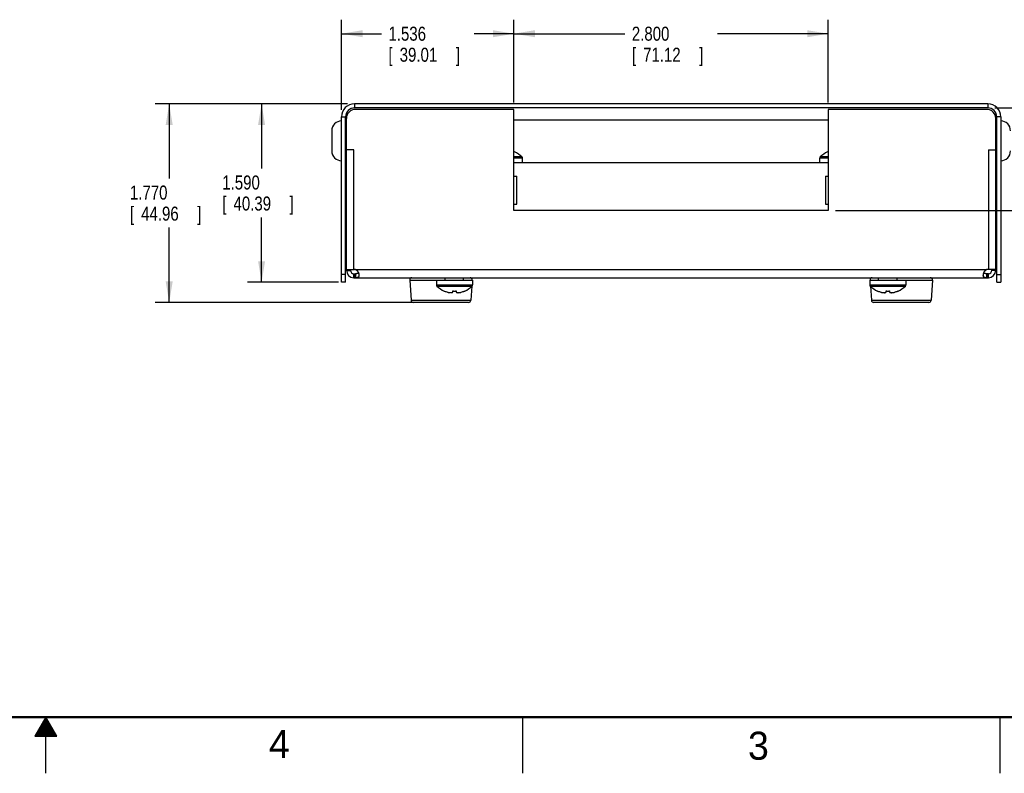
# Model space of a CAD drawing. Header units: inches. Extents: x 0 to 34, y 0 to 22.
# Tile 2 of 10: x 16.8 to 25.5, y 0 to 6.7. Entities that reach past the tile are written whole.
import ezdxf

# ---------------------------------------------------------------- set-up
doc = ezdxf.new("R2010")
doc.units = ezdxf.units.IN
doc.header["$LTSCALE"] = 1.87
doc.header["$MEASUREMENT"] = 0
doc.layers.get('0').update_dxf_attribs({"linetype": 'CONTINUOUS'})
doc.layers.add('DIMENSIONS', color=7, linetype='CONTINUOUS')
doc.styles.get("Standard").update_dxf_attribs({"font": 'txt', "width": 0.8})
doc.dimstyles.new('DIMSTYLE_1', dxfattribs={"dimtxt": 0.125, "dimasz": 0.1875, "dimexe": 0.18, "dimexo": 0.0625, "dimgap": 0.09, "dimtad": 0, "dimtih": 1, "dimtoh": 1, "dimdec": 3, "dimzin": 4, "dimdsep": 46, "dimtxsty": 'STANDARD', "dimblk": '_FILLED', "dimblk1": '_FILLED', "dimblk2": '_FILLED', "dimcen": 0.09, "dimadec": 0, "dimazin": 0, "dimtp": 0.01, "dimtm": 0.01, "dimtfac": 1, "dimtdec": 3, "dimtofl": 0, "dimtmove": 0, "dimatfit": 3, "dimldrblk": '_FILLED', "dimfxl": 1, "dimtolj": 1, "dimtzin": 4, "dimarcsym": 0})

# ---------------------------------------------------------------- blocks, each defined once
blk = doc.blocks.new('_FILLED')
at = {"color": 0, "linetype": 'BYBLOCK'}
blk.add_solid([(0, 0), (-1, 0.167), (-1, -0.167)], dxfattribs=at)
blk = doc.blocks.new('*D0')
at = {"layer": 'DIMENSIONS', "color": 2, "linetype": 'CONTINUOUS'}
for p, q in [((19.6349, 5.9139), (19.6349, 6.7174)), ((21.1709, 5.9799), (21.1709, 6.7174)), ((19.6349, 6.5924), (19.9904, 6.5924)), ((21.1709, 6.5924), (20.8154, 6.5924))]:
    blk.add_line(p, q, dxfattribs=at)
at = {"layer": 'DIMENSIONS', "color": 2, "linetype": 'CONTINUOUS', "xscale": 0.1875, "yscale": 0.1875, "zscale": 0.1875, "rotation": 180}
blk.add_blockref('_FILLED', (19.6349, 6.5924), dxfattribs=at)
at = {"layer": 'DIMENSIONS', "color": 2, "linetype": 'CONTINUOUS', "xscale": 0.1875, "yscale": 0.1875, "zscale": 0.1875}
blk.add_blockref('_FILLED', (21.1709, 6.5924), dxfattribs=at)
at = {"layer": 'DIMENSIONS', "color": 2, "linetype": 'CONTINUOUS', "width": 0.8}
for s, p in [('1.536', (20.0529, 6.5299)), ('[', (20.0529, 6.3424)), ('39.01', (20.1529, 6.3424)), (']', (20.6529, 6.3424))]:
    blk.add_text(s, height=0.125, dxfattribs=at).set_placement(p)
blk = doc.blocks.new('*D1')
at = {"layer": 'DIMENSIONS', "color": 2, "linetype": 'CONTINUOUS'}
for p, q in [((21.1709, 5.9799), (21.1709, 6.7174)), ((23.9709, 5.9799), (23.9709, 6.7174)), ((21.1709, 6.5924), (22.1584, 6.5924)), ((23.9709, 6.5924), (22.9834, 6.5924))]:
    blk.add_line(p, q, dxfattribs=at)
at = {"layer": 'DIMENSIONS', "color": 2, "linetype": 'CONTINUOUS', "xscale": 0.1875, "yscale": 0.1875, "zscale": 0.1875, "rotation": 180}
blk.add_blockref('_FILLED', (21.1709, 6.5924), dxfattribs=at)
at = {"layer": 'DIMENSIONS', "color": 2, "linetype": 'CONTINUOUS', "xscale": 0.1875, "yscale": 0.1875, "zscale": 0.1875}
blk.add_blockref('_FILLED', (23.9709, 6.5924), dxfattribs=at)
at = {"layer": 'DIMENSIONS', "color": 2, "linetype": 'CONTINUOUS', "width": 0.8}
for s, p in [('2.800', (22.2209, 6.5299)), ('[', (22.2209, 6.3424)), ('71.12', (22.3209, 6.3424)), (']', (22.8209, 6.3424))]:
    blk.add_text(s, height=0.125, dxfattribs=at).set_placement(p)
blk = doc.blocks.new('*D2')
at = {"layer": 'DIMENSIONS', "color": 2, "linetype": 'CONTINUOUS'}
for p, q in [((25.4534, 5.9314), (26.3439, 5.9314)), ((26.2189, 5.9314), (26.2189, 5.6931)), ((26.2189, 5.0174), (26.2189, 5.2556)), ((24.0334, 5.0174), (26.3439, 5.0174))]:
    blk.add_line(p, q, dxfattribs=at)
at = {"layer": 'DIMENSIONS', "color": 2, "linetype": 'CONTINUOUS', "xscale": 0.1875, "yscale": 0.1875, "zscale": 0.1875}
for p, rotation in [((26.2189, 5.9314), 90), ((26.2189, 5.0174), 270)]:
    blk.add_blockref('_FILLED', p, dxfattribs=dict(at, rotation=rotation))
at = {"layer": 'DIMENSIONS', "color": 2, "linetype": 'CONTINUOUS', "width": 0.8}
for s, p in [('.914', (25.8689, 5.5056)), ('[', (25.8689, 5.3181)), ('23.22', (25.9689, 5.3181)), (']', (26.4689, 5.3181))]:
    blk.add_text(s, height=0.125, dxfattribs=at).set_placement(p)
blk = doc.blocks.new('*D3')
at = {"layer": 'DIMENSIONS', "color": 2, "linetype": 'CONTINUOUS'}
for p, q in [((19.6884, 5.9674), (18.7979, 5.9674)), ((18.9229, 5.9674), (18.9229, 5.3911)), ((18.9229, 4.3774), (18.9229, 4.9536)), ((19.6084, 4.3774), (18.7979, 4.3774))]:
    blk.add_line(p, q, dxfattribs=at)
at = {"layer": 'DIMENSIONS', "color": 2, "linetype": 'CONTINUOUS', "xscale": 0.1875, "yscale": 0.1875, "zscale": 0.1875}
for p, rotation in [((18.9229, 5.9674), 90), ((18.9229, 4.3774), 270)]:
    blk.add_blockref('_FILLED', p, dxfattribs=dict(at, rotation=rotation))
at = {"layer": 'DIMENSIONS', "color": 2, "linetype": 'CONTINUOUS', "width": 0.8}
for s, p in [('1.590', (18.5729, 5.2036)), ('[', (18.5729, 5.0161)), ('40.39', (18.6729, 5.0161)), (']', (19.1729, 5.0161))]:
    blk.add_text(s, height=0.125, dxfattribs=at).set_placement(p)
blk = doc.blocks.new('*D4')
at = {"layer": 'DIMENSIONS', "color": 2, "linetype": 'CONTINUOUS'}
for p, q in [((19.6884, 5.9674), (17.975, 5.9674)), ((18.1, 5.9674), (18.1, 5.3011)), ((18.1, 4.1974), (18.1, 4.8636)), ((20.4584, 4.1974), (17.975, 4.1974))]:
    blk.add_line(p, q, dxfattribs=at)
at = {"layer": 'DIMENSIONS', "color": 2, "linetype": 'CONTINUOUS', "xscale": 0.1875, "yscale": 0.1875, "zscale": 0.1875}
for p, rotation in [((18.1, 5.9674), 90), ((18.1, 4.1974), 270)]:
    blk.add_blockref('_FILLED', p, dxfattribs=dict(at, rotation=rotation))
at = {"layer": 'DIMENSIONS', "color": 2, "linetype": 'CONTINUOUS', "width": 0.8}
for s, p in [('1.770', (17.75, 5.1136)), ('[', (17.75, 4.9261)), ('44.96', (17.85, 4.9261)), (']', (18.35, 4.9261))]:
    blk.add_text(s, height=0.125, dxfattribs=at).set_placement(p)

msp = doc.modelspace()

# ---------------------------------------------------------------- linework, layer by layer
at = {"color": 7, "linetype": 'CONTINUOUS'}
for p, q in [((19.7509, 5.9674), (19.7509, 5.9314)), ((25.3909, 5.9674), (19.7509, 5.9674)), ((25.3909, 5.9674), (25.3909, 5.9314)), ((25.3909, 5.9314), (19.7509, 5.9314)), ((21.1709, 5.9174), (19.7589, 5.9174)), ((21.1709, 5.0174), (21.1709, 5.9174)), ((25.3829, 5.9174), (23.9709, 5.9174)), ((23.9709, 5.9174), (23.9709, 5.0174)), ((19.6349, 4.3774), (19.6349, 5.8514)), ((19.6349, 5.8514), (19.6709, 5.8514)), ((19.6709, 4.3774), (19.6709, 5.8514)), ((19.6789, 4.4834), (19.6789, 5.8374)), ((21.1709, 5.8256), (23.9709, 5.8256)), ((25.4629, 4.4834), (25.4629, 5.8374)), ((25.5069, 5.8514), (25.4709, 5.8514)), ((25.4709, 4.3774), (25.4709, 5.8514)), ((25.5069, 5.8514), (25.5069, 4.3774)), ((19.5479, 5.7274), (19.5479, 5.5474)), ((19.6709, 5.6949), (19.6789, 5.6949)), ((25.4709, 5.6949), (25.4629, 5.6949)), ((19.6709, 5.5799), (19.6789, 5.5799)), ((19.7449, 5.5574), (19.6789, 5.5574)), ((19.7449, 4.4904), (19.7449, 5.5574)), ((25.3969, 5.5574), (25.4629, 5.5574)), ((25.3969, 5.5574), (25.3969, 4.4904)), ((25.4709, 5.5799), (25.4629, 5.5799)), ((21.2424, 5.4943), (21.1709, 5.4943)), ((21.2469, 5.4836), (21.1709, 5.4836)), ((21.1709, 5.4434), (23.9709, 5.4434)), ((21.2469, 5.4434), (21.2469, 5.4836)), ((23.9709, 5.4836), (23.8949, 5.4836)), ((23.8949, 5.4434), (23.8949, 5.4836)), ((23.9709, 5.4943), (23.8994, 5.4943)), ((21.1709, 5.3234), (21.1959, 5.3234)), ((21.1959, 5.0734), (21.1959, 5.3234)), ((23.9459, 5.3234), (23.9709, 5.3234)), ((23.9459, 5.3234), (23.9459, 5.0734)), ((21.1709, 5.0734), (21.1959, 5.0734)), ((23.9709, 5.0174), (21.1709, 5.0174)), ((23.9459, 5.0734), (23.9709, 5.0734)), ((19.6789, 4.4904), (19.7519, 4.4904)), ((19.7149, 4.4834), (19.7149, 4.4904)), ((19.7606, 4.4894), (25.3812, 4.4894)), ((25.4629, 4.4904), (25.3899, 4.4904)), ((25.4269, 4.4904), (25.4269, 4.4834)), ((19.6709, 4.4474), (19.6349, 4.4474)), ((19.7449, 4.4174), (19.7449, 4.4534)), ((19.7449, 4.4534), (19.7606, 4.4534)), ((19.7449, 4.4174), (25.3969, 4.4174)), ((19.7519, 4.4534), (19.7519, 4.4174)), ((19.7606, 4.4534), (19.7606, 4.4174)), ((20.2424, 4.396), (20.2547, 4.216)), ((20.2424, 4.396), (20.5589, 4.396)), ((20.4799, 4.3944), (20.4799, 4.3541)), ((20.4799, 4.3944), (20.8019, 4.3944)), ((20.5589, 4.3944), (20.5589, 4.4174)), ((20.7229, 4.3944), (20.7229, 4.4174)), ((20.7229, 4.396), (20.7995, 4.396)), ((20.7995, 4.396), (20.7994, 4.3944)), ((20.8019, 4.3944), (20.8019, 4.3541)), ((24.3399, 4.3944), (24.6619, 4.3944)), ((24.3399, 4.3944), (24.3399, 4.3541)), ((24.3424, 4.396), (24.4189, 4.396)), ((24.3424, 4.396), (24.3425, 4.3944)), ((24.4189, 4.3944), (24.4189, 4.4174)), ((24.5829, 4.3944), (24.5829, 4.4174)), ((24.5829, 4.396), (24.8995, 4.396)), ((24.6619, 4.3944), (24.6619, 4.3541)), ((24.8995, 4.396), (24.8872, 4.216)), ((25.3969, 4.4534), (25.3812, 4.4534)), ((25.3812, 4.4534), (25.3812, 4.4174)), ((25.3899, 4.4534), (25.3899, 4.4174)), ((25.3969, 4.4174), (25.3969, 4.4534)), ((25.4709, 4.4474), (25.5069, 4.4474)), ((19.6709, 4.3774), (19.6349, 4.3774)), ((20.4799, 4.3541), (20.8019, 4.3541)), ((20.4844, 4.3434), (20.7974, 4.3434)), ((20.6259, 4.2884), (20.6259, 4.2988)), ((20.6559, 4.2988), (20.6559, 4.2884)), ((20.7958, 4.3419), (20.7872, 4.216)), ((24.3399, 4.3541), (24.6619, 4.3541)), ((24.3444, 4.3434), (24.6574, 4.3434)), ((24.3461, 4.3419), (24.3547, 4.216)), ((24.4859, 4.2884), (24.4859, 4.2988)), ((24.5159, 4.2988), (24.5159, 4.2884)), ((25.4709, 4.3774), (25.5069, 4.3774)), ((20.2547, 4.216), (20.7872, 4.216)), ((24.3547, 4.216), (24.8872, 4.216)), ((20.7672, 4.1974), (20.2746, 4.1974)), ((24.8672, 4.1974), (24.3746, 4.1974))]:
    msp.add_line(p, q, dxfattribs=at)
at = {"color": 2, "linetype": 'CONTINUOUS'}
for p, q in [((17, 0.5), (16.902, 0.3303)), ((16.9654, 0.44), (17.0347, 0.44)), ((16.9712, 0.45), (17.0289, 0.45)), ((16.9769, 0.46), (17.0231, 0.46)), ((16.9827, 0.47), (17.0173, 0.47)), ((16.9885, 0.48), (17.0116, 0.48)), ((16.9942, 0.49), (17.0058, 0.49)), ((17.098, 0.3303), (17, 0.5)), ((17, 0), (17, 0.5)), ((21.25, 0), (21.25, 0.5)), ((25.5, 0.5), (25.5, 0)), ((16.9192, 0.36), (17.0808, 0.36)), ((16.925, 0.37), (17.0751, 0.37)), ((16.9307, 0.38), (17.0693, 0.38)), ((16.9365, 0.39), (17.0635, 0.39)), ((16.9423, 0.4), (17.0578, 0.4)), ((16.9481, 0.41), (17.052, 0.41)), ((16.9538, 0.42), (17.0462, 0.42)), ((16.9596, 0.43), (17.0404, 0.43)), ((16.902, 0.3303), (17.098, 0.3303)), ((16.9076, 0.34), (17.0924, 0.34)), ((16.9134, 0.35), (17.0866, 0.35))]:
    msp.add_line(p, q, dxfattribs=at)
at = {"color": 7, "linetype": 'CONTINUOUS', "const_width": 0.02}
msp.add_lwpolyline([(0.5, 0.5), (33.5, 0.5)], dxfattribs=at)
at = {"color": 7, "linetype": 'CONTINUOUS'}
for centre, radius, start, end in [((19.7509, 5.8514), 0.116, 90, 180), ((25.3909, 5.8514), 0.116, 0, 90), ((19.7509, 5.8514), 0.08, 90, 180), ((19.7589, 5.8374), 0.08, 90, 180), ((25.3829, 5.8374), 0.08, 0, 90), ((25.3909, 5.8514), 0.08, 0, 90), ((19.6349, 5.7274), 0.087, 90, 180), ((25.5069, 5.7274), 0.087, 0, 90), ((19.6349, 5.5474), 0.087, 180, 270), ((21.0859, 5.3351), 0.2227, 66.23747, 67.59064), ((21.0859, 5.3351), 0.2233, 45.48667, 65.94509), ((24.0559, 5.3351), 0.2233, 114.05491, 134.51333), ((24.0559, 5.3351), 0.2227, 112.4082, 113.76253), ((25.5069, 5.5474), 0.087, 270, 360), ((21.2319, 5.4836), 0.015, 0, 45.48667), ((23.9099, 5.4836), 0.015, 134.51333, 180), ((19.6159, 4.6834), 0.105, 53.10773, 58.41186), ((25.5259, 4.6834), 0.105, 121.58814, 126.89227), ((19.6159, 4.6834), 0.105, 301.58814, 306.89227), ((25.5259, 4.6834), 0.105, 233.10773, 238.41186), ((19.7449, 4.4834), 0.066, 180, 270), ((19.7449, 4.4834), 0.03, 180.00003, 270), ((19.7519, 4.4521), 0.0383, 76.87395, 90), ((25.3899, 4.4521), 0.0383, 90, 103.12605), ((25.3969, 4.4834), 0.066, 270, 360), ((25.3969, 4.4834), 0.03, 270, 359.99997), ((20.2623, 4.3974), 0.02, 90, 183.90049), ((20.7795, 4.3974), 0.02, 356.09951, 90), ((24.3623, 4.3974), 0.02, 90, 183.90049), ((24.8795, 4.3974), 0.02, 356.09951, 90), ((20.4949, 4.3541), 0.015, 180, 225.48667), ((20.6409, 4.5026), 0.2233, 225.48667, 245.94509), ((20.6409, 4.5026), 0.2227, 246.23748, 254.10632), ((20.6409, 4.5026), 0.2227, 285.89368, 293.76253), ((20.6409, 4.5026), 0.2233, 294.05491, 314.51333), ((20.7869, 4.3541), 0.015, 314.51333, 360), ((24.3549, 4.3541), 0.015, 180, 225.48667), ((24.5009, 4.5026), 0.2233, 225.48667, 245.94509), ((24.5009, 4.5026), 0.2227, 246.23748, 254.10632), ((24.5009, 4.5026), 0.2227, 285.89368, 293.76253), ((24.5009, 4.5026), 0.2233, 294.05491, 314.51333), ((24.6469, 4.3541), 0.015, 314.51333, 360), ((20.2746, 4.2174), 0.02, 183.90049, 270), ((20.7672, 4.2174), 0.02, 270, 356.09951), ((24.3746, 4.2174), 0.02, 183.90049, 270), ((24.8672, 4.2174), 0.02, 270, 356.09951)]:
    msp.add_arc(centre, radius, start, end, dxfattribs=at)
for points, knots in [([(21.1767, 5.5385), (21.1765, 5.5386), (21.1763, 5.5387), (21.176, 5.5388), (21.1758, 5.5389), (21.1757, 5.539)], [0, 0, 0, 0, 0.333328, 0.666675, 1, 1, 1, 1]), ([(21.1769, 5.539), (21.1769, 5.539), (21.1769, 5.5389), (21.1768, 5.5388), (21.1767, 5.5386), (21.1767, 5.5385)], [0, 0, 0, 0, 0.111243, 0.444753, 1, 1, 1, 1]), ([(23.9652, 5.5385), (23.9651, 5.5386), (23.9651, 5.5388), (23.965, 5.5389), (23.9649, 5.539), (23.9649, 5.539)], [0, 0, 0, 0, 0.555262, 0.888763, 1, 1, 1, 1]), ([(23.9662, 5.539), (23.9661, 5.5389), (23.9658, 5.5388), (23.9655, 5.5387), (23.9653, 5.5386), (23.9652, 5.5385)], [0, 0, 0, 0, 0.333339, 0.666672, 1, 1, 1, 1]), ([(19.6789, 4.4834), (19.6806, 4.4829), (19.6839, 4.4823), (19.6888, 4.4827), (19.6934, 4.4828), (19.6978, 4.4829), (19.7021, 4.483), (19.7064, 4.4831), (19.7106, 4.4832), (19.7135, 4.4833), (19.7149, 4.4834)], [0, 0, 0, 0, 0.144512, 0.278625, 0.405748, 0.527744, 0.6464, 0.76348, 0.880756, 1, 1, 1, 1]), ([(19.7606, 4.4894), (19.7614, 4.4891), (19.763, 4.4884), (19.7654, 4.4872), (19.7679, 4.4856), (19.7703, 4.4837), (19.7728, 4.4815), (19.7752, 4.479), (19.7774, 4.4762), (19.7796, 4.4732), (19.7815, 4.4699), (19.7833, 4.4665), (19.7849, 4.4629), (19.7863, 4.4593), (19.7875, 4.4557), (19.7885, 4.452), (19.7893, 4.4484), (19.7898, 4.445), (19.7901, 4.4417), (19.7902, 4.4395), (19.7902, 4.4385)], [0, 0, 0, 0, 0.040167, 0.083963, 0.131024, 0.18121, 0.234192, 0.289903, 0.347951, 0.40779, 0.469051, 0.531542, 0.594538, 0.657212, 0.719203, 0.780066, 0.839072, 0.895532, 0.949214, 1, 1, 1, 1]), ([(25.3516, 4.4385), (25.3516, 4.4395), (25.3517, 4.4417), (25.3521, 4.445), (25.3526, 4.4484), (25.3533, 4.452), (25.3543, 4.4557), (25.3555, 4.4593), (25.3569, 4.4629), (25.3585, 4.4665), (25.3603, 4.4699), (25.3623, 4.4732), (25.3644, 4.4762), (25.3667, 4.479), (25.3691, 4.4815), (25.3715, 4.4837), (25.374, 4.4856), (25.3764, 4.4872), (25.3788, 4.4884), (25.3804, 4.4891), (25.3812, 4.4894)], [0, 0, 0, 0, 0.050786, 0.104468, 0.160928, 0.219934, 0.280797, 0.342788, 0.405462, 0.468458, 0.530949, 0.59221, 0.652049, 0.710097, 0.765808, 0.81879, 0.868976, 0.916037, 0.959833, 1, 1, 1, 1]), ([(25.4629, 4.4834), (25.4612, 4.4829), (25.4579, 4.4823), (25.453, 4.4827), (25.4484, 4.4828), (25.444, 4.4829), (25.4397, 4.483), (25.4354, 4.4831), (25.4312, 4.4832), (25.4284, 4.4833), (25.4269, 4.4834)], [0, 0, 0, 0, 0.144512, 0.278625, 0.405748, 0.527744, 0.6464, 0.76348, 0.880756, 1, 1, 1, 1]), ([(19.787, 4.4572), (19.7868, 4.457), (19.7861, 4.4565), (19.7849, 4.4559), (19.7833, 4.4552), (19.7814, 4.4547), (19.7793, 4.4542), (19.7768, 4.4539), (19.7741, 4.4537), (19.7711, 4.4535), (19.7678, 4.4534), (19.7643, 4.4534), (19.7619, 4.4534), (19.7606, 4.4534)], [0, 0, 0, 0, 0.0328, 0.090485, 0.153836, 0.224989, 0.305881, 0.396996, 0.49814, 0.608845, 0.729718, 0.86038, 1, 1, 1, 1]), ([(19.7902, 4.4385), (19.7902, 4.4375), (19.7901, 4.4355), (19.7898, 4.4328), (19.7893, 4.4302), (19.7885, 4.4279), (19.7876, 4.4258), (19.7864, 4.4239), (19.7849, 4.4224), (19.7833, 4.4211), (19.7815, 4.42), (19.7795, 4.4192), (19.7774, 4.4185), (19.7751, 4.4181), (19.7727, 4.4178), (19.7703, 4.4176), (19.7678, 4.4175), (19.7654, 4.4174), (19.763, 4.4174), (19.7614, 4.4174), (19.7606, 4.4174)], [0, 0, 0, 0, 0.069472, 0.134659, 0.195729, 0.252982, 0.30665, 0.35735, 0.40621, 0.45458, 0.503474, 0.553717, 0.605991, 0.660416, 0.716579, 0.773877, 0.831829, 0.889484, 0.945963, 1, 1, 1, 1]), ([(25.3812, 4.4174), (25.3805, 4.4174), (25.3789, 4.4174), (25.3765, 4.4174), (25.374, 4.4175), (25.3716, 4.4176), (25.3691, 4.4178), (25.3668, 4.4181), (25.3645, 4.4185), (25.3623, 4.4192), (25.3603, 4.42), (25.3585, 4.4211), (25.3569, 4.4224), (25.3555, 4.4239), (25.3543, 4.4258), (25.3533, 4.4279), (25.3526, 4.4302), (25.352, 4.4328), (25.3517, 4.4355), (25.3516, 4.4375), (25.3516, 4.4385)], [0, 0, 0, 0, 0.054037, 0.110516, 0.168171, 0.226123, 0.283421, 0.339584, 0.394009, 0.446283, 0.496526, 0.54542, 0.59379, 0.64265, 0.69335, 0.747018, 0.804271, 0.865341, 0.930528, 1, 1, 1, 1]), ([(25.3812, 4.4534), (25.38, 4.4534), (25.3775, 4.4534), (25.374, 4.4534), (25.3707, 4.4535), (25.3677, 4.4537), (25.365, 4.4539), (25.3626, 4.4542), (25.3604, 4.4547), (25.3586, 4.4552), (25.357, 4.4559), (25.3557, 4.4565), (25.3551, 4.457), (25.3548, 4.4572)], [0, 0, 0, 0, 0.13962, 0.270282, 0.391155, 0.50186, 0.603004, 0.694119, 0.775011, 0.846164, 0.909515, 0.9672, 1, 1, 1, 1]), ([(20.5499, 4.2988), (20.5499, 4.2988), (20.55, 4.2988), (20.5501, 4.299), (20.5501, 4.2991), (20.5502, 4.2992)], [0, 0, 0, 0, 0.111243, 0.444753, 1, 1, 1, 1]), ([(20.5502, 4.2992), (20.5503, 4.2991), (20.5505, 4.299), (20.5508, 4.2989), (20.5511, 4.2988), (20.5512, 4.2988)], [0, 0, 0, 0, 0.333328, 0.666636, 1, 1, 1, 1]), ([(20.6259, 4.2988), (20.6259, 4.2988), (20.6259, 4.2989), (20.626, 4.299), (20.626, 4.2991), (20.626, 4.2992)], [0, 0, 0, 0, 0.332128, 0.665462, 1, 1, 1, 1]), ([(20.626, 4.2992), (20.628, 4.2991), (20.6319, 4.2989), (20.6379, 4.2988), (20.6439, 4.2988), (20.6499, 4.2989), (20.6539, 4.2991), (20.6559, 4.2992)], [0, 0, 0, 0, 0.199883, 0.399938, 0.600062, 0.800117, 1, 1, 1, 1]), ([(20.6559, 4.2992), (20.6559, 4.2991), (20.6559, 4.299), (20.6559, 4.2989), (20.6559, 4.2988), (20.6559, 4.2988)], [0, 0, 0, 0, 0.334538, 0.667872, 1, 1, 1, 1]), ([(20.7307, 4.2988), (20.7308, 4.2988), (20.731, 4.2989), (20.7313, 4.299), (20.7315, 4.2991), (20.7317, 4.2992)], [0, 0, 0, 0, 0.333339, 0.666672, 1, 1, 1, 1]), ([(20.7317, 4.2992), (20.7317, 4.2991), (20.7318, 4.299), (20.7319, 4.2988), (20.7319, 4.2988), (20.7319, 4.2988)], [0, 0, 0, 0, 0.555262, 0.888763, 1, 1, 1, 1]), ([(24.4099, 4.2988), (24.4099, 4.2988), (24.41, 4.2988), (24.4101, 4.299), (24.4101, 4.2991), (24.4102, 4.2992)], [0, 0, 0, 0, 0.111243, 0.444753, 1, 1, 1, 1]), ([(24.4102, 4.2992), (24.4103, 4.2991), (24.4105, 4.299), (24.4108, 4.2989), (24.4111, 4.2988), (24.4112, 4.2988)], [0, 0, 0, 0, 0.333328, 0.666636, 1, 1, 1, 1]), ([(24.4859, 4.2988), (24.4859, 4.2988), (24.4859, 4.2989), (24.486, 4.299), (24.486, 4.2991), (24.486, 4.2992)], [0, 0, 0, 0, 0.332128, 0.665462, 1, 1, 1, 1]), ([(24.486, 4.2992), (24.488, 4.2991), (24.4919, 4.2989), (24.4979, 4.2988), (24.5039, 4.2988), (24.5099, 4.2989), (24.5139, 4.2991), (24.5159, 4.2992)], [0, 0, 0, 0, 0.199883, 0.399938, 0.600062, 0.800117, 1, 1, 1, 1]), ([(24.5159, 4.2992), (24.5159, 4.2991), (24.5159, 4.299), (24.5159, 4.2989), (24.5159, 4.2988), (24.5159, 4.2988)], [0, 0, 0, 0, 0.334538, 0.667872, 1, 1, 1, 1]), ([(24.5907, 4.2988), (24.5908, 4.2988), (24.591, 4.2989), (24.5913, 4.299), (24.5915, 4.2991), (24.5917, 4.2992)], [0, 0, 0, 0, 0.333339, 0.666672, 1, 1, 1, 1]), ([(24.5917, 4.2992), (24.5917, 4.2991), (24.5918, 4.299), (24.5919, 4.2988), (24.5919, 4.2988), (24.5919, 4.2988)], [0, 0, 0, 0, 0.555262, 0.888763, 1, 1, 1, 1]), ([(20.5799, 4.2884), (20.5812, 4.2881), (20.5836, 4.2875), (20.5871, 4.2868), (20.5905, 4.2862), (20.5937, 4.2856), (20.5968, 4.2852), (20.5999, 4.2848), (20.603, 4.2844), (20.606, 4.2842), (20.6081, 4.284), (20.6091, 4.284)], [0, 0, 0, 0, 0.130444, 0.252107, 0.366971, 0.47697, 0.583707, 0.688454, 0.792196, 0.895771, 1, 1, 1, 1]), ([(20.6091, 4.284), (20.6097, 4.284), (20.6109, 4.2842), (20.6127, 4.2844), (20.6144, 4.2848), (20.6162, 4.2852), (20.618, 4.2856), (20.6199, 4.2862), (20.6218, 4.2868), (20.6238, 4.2875), (20.6252, 4.2881), (20.6259, 4.2884)], [0, 0, 0, 0, 0.103514, 0.206381, 0.309515, 0.413891, 0.520487, 0.630536, 0.745843, 0.868322, 1, 1, 1, 1]), ([(20.6559, 4.2884), (20.6566, 4.2881), (20.658, 4.2875), (20.66, 4.2868), (20.662, 4.2862), (20.6638, 4.2856), (20.6656, 4.2852), (20.6674, 4.2848), (20.6692, 4.2844), (20.671, 4.2842), (20.6722, 4.284), (20.6728, 4.284)], [0, 0, 0, 0, 0.131678, 0.254157, 0.369464, 0.479513, 0.586109, 0.690485, 0.793619, 0.896486, 1, 1, 1, 1]), ([(20.6728, 4.284), (20.6738, 4.284), (20.6759, 4.2842), (20.679, 4.2844), (20.6821, 4.2848), (20.6852, 4.2852), (20.6883, 4.2856), (20.6915, 4.2862), (20.6949, 4.2868), (20.6983, 4.2875), (20.7007, 4.2881), (20.7019, 4.2884)], [0, 0, 0, 0, 0.106386, 0.211716, 0.316763, 0.422321, 0.529334, 0.639005, 0.75283, 0.872565, 1, 1, 1, 1]), ([(24.4399, 4.2884), (24.4412, 4.2881), (24.4436, 4.2875), (24.4471, 4.2868), (24.4505, 4.2862), (24.4537, 4.2856), (24.4568, 4.2852), (24.4599, 4.2848), (24.463, 4.2844), (24.466, 4.2842), (24.4681, 4.284), (24.4691, 4.284)], [0, 0, 0, 0, 0.130444, 0.252107, 0.366971, 0.47697, 0.583707, 0.688454, 0.792196, 0.895771, 1, 1, 1, 1]), ([(24.4691, 4.284), (24.4697, 4.284), (24.4709, 4.2842), (24.4727, 4.2844), (24.4744, 4.2848), (24.4762, 4.2852), (24.478, 4.2856), (24.4799, 4.2862), (24.4818, 4.2868), (24.4838, 4.2875), (24.4852, 4.2881), (24.4859, 4.2884)], [0, 0, 0, 0, 0.103514, 0.206381, 0.309515, 0.413891, 0.520487, 0.630536, 0.745843, 0.868322, 1, 1, 1, 1]), ([(24.5159, 4.2884), (24.5166, 4.2881), (24.518, 4.2875), (24.52, 4.2868), (24.522, 4.2862), (24.5238, 4.2856), (24.5256, 4.2852), (24.5274, 4.2848), (24.5292, 4.2844), (24.531, 4.2842), (24.5322, 4.284), (24.5328, 4.284)], [0, 0, 0, 0, 0.131678, 0.254157, 0.369464, 0.479513, 0.586109, 0.690485, 0.793619, 0.896486, 1, 1, 1, 1]), ([(24.5328, 4.284), (24.5338, 4.284), (24.5359, 4.2842), (24.539, 4.2844), (24.5421, 4.2848), (24.5452, 4.2852), (24.5483, 4.2856), (24.5515, 4.2862), (24.5549, 4.2868), (24.5583, 4.2875), (24.5607, 4.2881), (24.5619, 4.2884)], [0, 0, 0, 0, 0.106386, 0.211716, 0.316763, 0.422321, 0.529334, 0.639005, 0.75283, 0.872565, 1, 1, 1, 1])]:
    msp.add_open_spline(points, degree=3, knots=knots, dxfattribs=at)

# ---------------------------------------------------------------- texts
at = {"color": 2, "linetype": 'CONTINUOUS'}
for s, p in [('4', (18.9884, 0.1369)), ('3', (23.2555, 0.121))]:
    msp.add_text(s, height=0.25, dxfattribs=at).set_placement(p)

# ---------------------------------------------------------------- dimensions: what is measured, and where the dimension line sits
at = {"layer": 'DIMENSIONS', "color": 2, "linetype": 'CONTINUOUS'}
for base, p1, p2, angle, picture, middle in [((19.6349, 6.5924), (21.1709, 5.9799), (19.6349, 5.9139), 180, '*D0', (20.4029, 6.4986)), ((18.1, 4.1974), (19.6884, 5.9674), (20.4584, 4.1974), 270, '*D4', (18.1, 5.0824)), ((18.9229, 4.3774), (19.6884, 5.9674), (19.6084, 4.3774), 270, '*D3', (18.9229, 5.1724)), ((26.2189, 5.0174), (25.4534, 5.9314), (24.0334, 5.0174), 270, '*D2', (26.2189, 5.4744))]:
    dim = msp.add_linear_dim(base=base, p1=p1, p2=p2, angle=angle, dimstyle='DIMSTYLE_1', dxfattribs=at)
    dim.commit()
    dim.dimension.update_dxf_attribs({"geometry": picture, "text_midpoint": middle, "dimtype": 160})
dim = msp.add_linear_dim(base=(23.9709, 6.5924), p1=(21.1709, 5.9799), p2=(23.9709, 5.9799), dimstyle='DIMSTYLE_1', dxfattribs=at)
dim.commit()
dim.dimension.update_dxf_attribs({"geometry": '*D1', "text_midpoint": (22.5709, 6.4986), "dimtype": 160})

doc.saveas('drawing.dxf')
